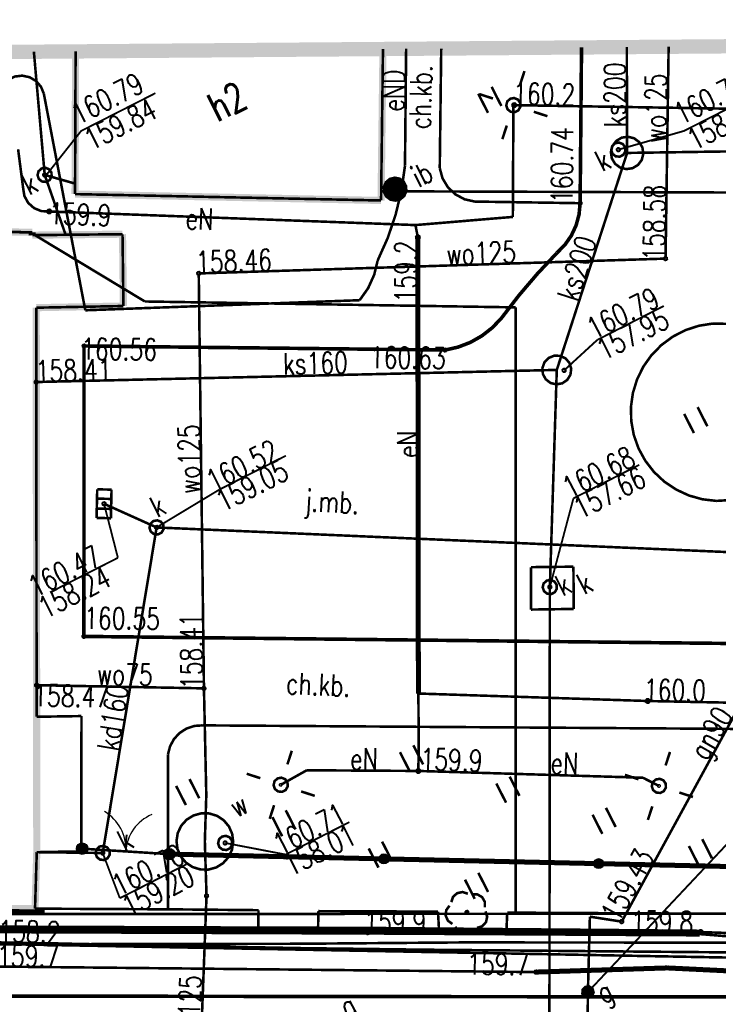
# Model space of a CAD drawing. Extents: x 0 to 7432618, y -40 to 5712028.
# Tile 129 of 165: x 7431488 to 7431513, y 5711664 to 5711698. Entities that reach past the tile are written whole.
import ezdxf
from ezdxf.enums import TextEntityAlignment as Align

# ---------------------------------------------------------------- set-up
doc = ezdxf.new("R2010")
doc.units = 0
doc.header["$MEASUREMENT"] = 0
for name, pattern in [('0', [1.5, 1, -0.5]), ('2218', [1, 0.5, -0.5]), ('3901', [0])]:
    doc.linetypes.add(name, pattern=pattern)
for name, color, linetype in [('Dzialki', 7, 'Continuous'), ('EGBB_E_T_0', 7, 'Continuous'), ('EGBB_L_0', 7, 'Continuous'), ('OTD_E_T_7', 7, 'Continuous'), ('OTD_T_4', 7, 'Continuous'), ('OTK_E_T_0', 7, 'Continuous'), ('OTK_E_T_1', 7, 'Continuous'), ('OTK_L_0', 7, 'Continuous'), ('OTK_L_1', 7, 'Continuous'), ('OTK_L_2', 7, 'Continuous'), ('OTO_L_0', 7, 'Continuous'), ('OTO_L_1', 7, 'Continuous'), ('OTR_T_0', 7, 'Continuous'), ('OTZ_L_3', 7, 'Continuous'), ('OTZ_T_0', 7, 'Continuous'), ('SUE_T_3', 7, 'Continuous'), ('SUEP_E_T_0', 7, 'Continuous'), ('SUEP_L_0', 7, 'Continuous'), ('SUER_T_0', 7, 'Continuous'), ('SUG_E_T_4', 7, 'Continuous'), ('SUG_T_2', 7, 'Continuous'), ('SUGP_E_T_0', 7, 'Continuous'), ('SUGP_L_0', 7, 'Continuous'), ('SUGR_T_0', 7, 'Continuous'), ('SUK_E_T_4', 7, 'Continuous'), ('SUK_E_T_5', 7, 'Continuous'), ('SUK_L_6', 7, 'Continuous'), ('SUK_T_1', 7, 'Continuous'), ('SUK_T_3', 7, 'Continuous'), ('SUKP_E_T_0', 7, 'Continuous'), ('SUKP_L_0', 7, 'Continuous'), ('SUKR_T_0', 7, 'Continuous'), ('SUL_L_1', 7, 'Continuous'), ('SUP_E_T_1', 7, 'Continuous'), ('SUP_L_1', 7, 'Continuous'), ('SUP_T_4', 7, 'Continuous'), ('SUTP_L_0', 7, 'Continuous'), ('SUTR_T_0', 7, 'Continuous'), ('SUWP_E_T_0', 7, 'Continuous'), ('SUWP_L_0', 7, 'Continuous'), ('SUWR_T_0', 7, 'Continuous'), ('Uzytki', 7, 'Continuous'), ('zakres', 7, 'Continuous')]:
    doc.layers.add(name, color=color, linetype=linetype)
doc.styles.add('STYL_ARIAL', font='simplex', dxfattribs={"width": 0.75, "oblique": 0.1})

# ---------------------------------------------------------------- blocks, each defined once
blk = doc.blocks.new('OTOB')
at = {"color": 0}
for centre, start, end in [((-1.5, 0), 0, 63.2606), ((1.5, 0), 116.7394, 180)]:
    blk.add_arc(centre, 1.5, start, end, dxfattribs=at)
blk = doc.blocks.new('KOGR')
at = {"color": 0}
for radius in [0.2, 0.18, 0.16, 0.14, 0.12, 0.1, 0.08, 0.06, 0.04, 0.02]:
    blk.add_circle((0, 0), radius, dxfattribs=at)

msp = doc.modelspace()

# ---------------------------------------------------------------- linework, layer by layer
at = {"layer": 'Dzialki', "color": 18, "true_color": 0x000000, "const_width": 0.09}
for points in [[(7431488.807, 5711690.851), (7431487.407, 5711690.867)], [(7431492.81, 5711688.435), (7431488.807, 5711690.851)], [(7431505.754, 5711688.229), (7431492.81, 5711688.435)], [(7431505.754, 5711667.04), (7431505.754, 5711688.229)], [(7431437.615, 5711667.023), (7431505.754, 5711667.04)], [(7431505.754, 5711667.04), (7431516.953, 5711667.044)]]:
    msp.add_lwpolyline(points, dxfattribs=at)
at = {"layer": 'EGBB_L_0', "color": 18, "true_color": 0x000000, "const_width": 0.25}
for points in [[(7431490.39, 5711697.172), (7431490.371, 5711692.187)], [(7431501.057, 5711691.964), (7431501.124, 5711697.257)], [(7431490.371, 5711692.187), (7431501.057, 5711691.964)], [(7431488.874, 5711690.851), (7431487.537, 5711690.877)], [(7431488.879, 5711690.753), (7431488.874, 5711690.851)], [(7431492.028, 5711690.786), (7431488.879, 5711690.753)], [(7431492.06, 5711688.277), (7431492.028, 5711690.786)], [(7431489.015, 5711688.218), (7431492.06, 5711688.277)], [(7431489.034, 5711669.194), (7431489.015, 5711688.218)], [(7431488.973, 5711667.221), (7431489.034, 5711669.194)], [(7431478.499, 5711667.226), (7431488.973, 5711667.221)]]:
    msp.add_lwpolyline(points, dxfattribs=at)
at = {"layer": 'OTD_T_4', "color": 18, "true_color": 0x000000, "const_width": 0.09}
for points in [[(7431501.364, 5711692.717), (7431501.537, 5711692.76), (7431501.711, 5711692.725), (7431501.853, 5711692.617), (7431501.933, 5711692.458), (7431501.937, 5711692.28), (7431501.864, 5711692.118), (7431501.727, 5711692.004), (7431501.554, 5711691.961), (7431501.38, 5711691.996), (7431501.238, 5711692.104), (7431501.158, 5711692.263), (7431501.154, 5711692.441), (7431501.227, 5711692.603), (7431501.364, 5711692.717)], [(7431501.375, 5711692.695), (7431501.55, 5711692.735), (7431501.724, 5711692.69), (7431501.857, 5711692.57), (7431501.918, 5711692.401), (7431501.895, 5711692.223), (7431501.791, 5711692.077), (7431501.631, 5711691.995), (7431501.451, 5711691.997), (7431501.294, 5711692.083), (7431501.193, 5711692.232), (7431501.174, 5711692.41), (7431501.24, 5711692.577), (7431501.375, 5711692.695)], [(7431501.387, 5711692.672), (7431501.55, 5711692.71), (7431501.712, 5711692.668), (7431501.836, 5711692.556), (7431501.894, 5711692.398), (7431501.871, 5711692.232), (7431501.774, 5711692.096), (7431501.625, 5711692.02), (7431501.458, 5711692.022), (7431501.31, 5711692.101), (7431501.217, 5711692.24), (7431501.199, 5711692.407), (7431501.26, 5711692.563), (7431501.387, 5711692.672)], [(7431501.398, 5711692.65), (7431501.563, 5711692.685), (7431501.723, 5711692.633), (7431501.835, 5711692.508), (7431501.87, 5711692.343), (7431501.818, 5711692.183), (7431501.693, 5711692.071), (7431501.529, 5711692.036), (7431501.369, 5711692.088), (7431501.256, 5711692.213), (7431501.221, 5711692.377), (7431501.273, 5711692.538), (7431501.398, 5711692.65)], [(7431501.409, 5711692.628), (7431501.561, 5711692.66), (7431501.709, 5711692.612), (7431501.813, 5711692.497), (7431501.845, 5711692.345), (7431501.797, 5711692.197), (7431501.682, 5711692.093), (7431501.53, 5711692.061), (7431501.382, 5711692.109), (7431501.278, 5711692.224), (7431501.246, 5711692.376), (7431501.294, 5711692.524), (7431501.409, 5711692.628)], [(7431501.421, 5711692.605), (7431501.573, 5711692.634), (7431501.717, 5711692.576), (7431501.806, 5711692.449), (7431501.812, 5711692.294), (7431501.734, 5711692.161), (7431501.596, 5711692.09), (7431501.442, 5711692.106), (7431501.321, 5711692.202), (7431501.271, 5711692.349), (7431501.308, 5711692.499), (7431501.421, 5711692.605)], [(7431501.432, 5711692.583), (7431501.571, 5711692.609), (7431501.701, 5711692.556), (7431501.782, 5711692.441), (7431501.788, 5711692.3), (7431501.717, 5711692.179), (7431501.592, 5711692.115), (7431501.452, 5711692.129), (7431501.341, 5711692.216), (7431501.296, 5711692.35), (7431501.33, 5711692.486), (7431501.432, 5711692.583)], [(7431501.443, 5711692.561), (7431501.581, 5711692.583), (7431501.705, 5711692.52), (7431501.768, 5711692.396), (7431501.746, 5711692.258), (7431501.648, 5711692.16), (7431501.51, 5711692.138), (7431501.386, 5711692.201), (7431501.323, 5711692.325), (7431501.345, 5711692.463), (7431501.443, 5711692.561)], [(7431501.455, 5711692.539), (7431501.591, 5711692.555), (7431501.705, 5711692.481), (7431501.745, 5711692.35), (7431501.692, 5711692.224), (7431501.57, 5711692.162), (7431501.437, 5711692.193), (7431501.354, 5711692.302), (7431501.361, 5711692.439), (7431501.455, 5711692.539)], [(7431501.466, 5711692.516), (7431501.585, 5711692.531), (7431501.685, 5711692.466), (7431501.72, 5711692.351), (7431501.674, 5711692.241), (7431501.567, 5711692.187), (7431501.45, 5711692.214), (7431501.378, 5711692.309), (7431501.384, 5711692.429), (7431501.466, 5711692.516)], [(7431501.477, 5711692.494), (7431501.592, 5711692.503), (7431501.679, 5711692.429), (7431501.688, 5711692.314), (7431501.614, 5711692.227), (7431501.499, 5711692.218), (7431501.412, 5711692.292), (7431501.403, 5711692.407), (7431501.477, 5711692.494)], [(7431501.489, 5711692.472), (7431501.584, 5711692.479), (7431501.657, 5711692.417), (7431501.664, 5711692.322), (7431501.602, 5711692.249), (7431501.507, 5711692.242), (7431501.434, 5711692.304), (7431501.427, 5711692.399), (7431501.489, 5711692.472)], [(7431501.5, 5711692.45), (7431501.576, 5711692.456), (7431501.635, 5711692.406), (7431501.641, 5711692.33), (7431501.591, 5711692.271), (7431501.515, 5711692.265), (7431501.456, 5711692.315), (7431501.45, 5711692.391), (7431501.5, 5711692.45)], [(7431501.512, 5711692.427), (7431501.569, 5711692.432), (7431501.612, 5711692.395), (7431501.617, 5711692.337), (7431501.58, 5711692.294), (7431501.522, 5711692.289), (7431501.479, 5711692.326), (7431501.474, 5711692.384), (7431501.512, 5711692.427)], [(7431501.523, 5711692.405), (7431501.561, 5711692.408), (7431501.59, 5711692.383), (7431501.593, 5711692.345), (7431501.568, 5711692.316), (7431501.53, 5711692.313), (7431501.501, 5711692.338), (7431501.498, 5711692.376), (7431501.523, 5711692.405)], [(7431501.534, 5711692.383), (7431501.553, 5711692.384), (7431501.568, 5711692.372), (7431501.569, 5711692.353), (7431501.557, 5711692.338), (7431501.538, 5711692.337), (7431501.523, 5711692.349), (7431501.522, 5711692.368), (7431501.534, 5711692.383)], [(7431501.543, 5711692.365), (7431501.547, 5711692.365), (7431501.55, 5711692.363), (7431501.55, 5711692.359), (7431501.548, 5711692.356), (7431501.544, 5711692.356), (7431501.541, 5711692.358), (7431501.541, 5711692.362), (7431501.543, 5711692.365)]]:
    msp.add_lwpolyline(points, dxfattribs=at)
at = {"layer": 'OTK_L_0', "color": 18, "linetype": '0', "true_color": 0x000000, "const_width": 0.09}
for points in [[(7431508.057, 5711697.311), (7431508.008, 5711691.869)], [(7431508.008, 5711691.869), (7431507.971, 5711691.476), (7431507.868, 5711691.095), (7431507.701, 5711690.737), (7431507.476, 5711690.413), (7431507.198, 5711690.132)], [(7431505.261, 5711687.854), (7431505.869, 5711688.645), (7431506.516, 5711689.404), (7431507.198, 5711690.132)], [(7431505.261, 5711687.854), (7431504.942, 5711687.519), (7431504.578, 5711687.234), (7431504.176, 5711687.006), (7431503.744, 5711686.84), (7431503.293, 5711686.739)], [(7431490.684, 5711686.88), (7431490.681, 5711676.733)], [(7431503.293, 5711686.739), (7431490.684, 5711686.88)], [(7431490.681, 5711676.733), (7431515.781, 5711676.458)], [(7431518.393, 5711664.13), (7431480.177, 5711664.175)]]:
    msp.add_lwpolyline(points, dxfattribs=at)
at = {"layer": 'OTK_L_1', "color": 18, "true_color": 0x000000, "const_width": 0.125}
for points in [[(7431508.057, 5711697.311), (7431508.008, 5711691.869)], [(7431508.008, 5711691.869), (7431507.971, 5711691.476), (7431507.868, 5711691.095), (7431507.701, 5711690.737), (7431507.476, 5711690.413), (7431507.198, 5711690.132)], [(7431505.261, 5711687.854), (7431505.869, 5711688.645), (7431506.516, 5711689.404), (7431507.198, 5711690.132)], [(7431505.261, 5711687.854), (7431504.942, 5711687.519), (7431504.578, 5711687.234), (7431504.176, 5711687.006), (7431503.744, 5711686.84), (7431503.293, 5711686.739)], [(7431490.684, 5711686.88), (7431490.681, 5711676.733)], [(7431503.293, 5711686.739), (7431490.684, 5711686.88)], [(7431490.681, 5711676.733), (7431515.781, 5711676.458)], [(7431518.393, 5711664.13), (7431480.177, 5711664.175)]]:
    msp.add_lwpolyline(points, dxfattribs=at)
at = {"layer": 'OTK_L_2', "color": 18, "linetype": '0', "true_color": 0x000000, "const_width": 0.09}
for points in [[(7431490.371, 5711692.187), (7431490.39, 5711697.172)], [(7431501.124, 5711697.257), (7431501.057, 5711691.964)], [(7431503.106, 5711693.097), (7431503.158, 5711697.272)], [(7431504.331, 5711691.926), (7431503.974, 5711692.005), (7431503.652, 5711692.178), (7431503.388, 5711692.43), (7431503.201, 5711692.744), (7431503.106, 5711693.097)], [(7431501.057, 5711691.964), (7431490.371, 5711692.187)], [(7431508.008, 5711691.869), (7431504.331, 5711691.926)], [(7431508.008, 5711691.869), (7431507.971, 5711691.476), (7431507.868, 5711691.095), (7431507.701, 5711690.737), (7431507.476, 5711690.413), (7431507.198, 5711690.132)], [(7431487.537, 5711690.877), (7431488.874, 5711690.851)], [(7431488.874, 5711690.851), (7431488.879, 5711690.753)], [(7431488.879, 5711690.753), (7431492.028, 5711690.786)], [(7431492.028, 5711690.786), (7431492.06, 5711688.277)], [(7431505.261, 5711687.854), (7431505.869, 5711688.645), (7431506.516, 5711689.404), (7431507.198, 5711690.132)], [(7431492.06, 5711688.277), (7431489.015, 5711688.218)], [(7431489.015, 5711688.218), (7431489.029, 5711673.925)], [(7431505.261, 5711687.854), (7431504.942, 5711687.519), (7431504.578, 5711687.234), (7431504.176, 5711687.006), (7431503.744, 5711686.84), (7431503.293, 5711686.739)], [(7431490.681, 5711676.733), (7431490.684, 5711686.88)], [(7431490.684, 5711686.88), (7431503.293, 5711686.739)], [(7431515.781, 5711676.458), (7431490.681, 5711676.733)], [(7431489.029, 5711673.925), (7431490.595, 5711673.95)], [(7431490.595, 5711673.95), (7431490.59, 5711669.223)], [(7431493.619, 5711672.618), (7431493.689, 5711672.897), (7431493.827, 5711673.149), (7431494.022, 5711673.359), (7431494.264, 5711673.515), (7431494.537, 5711673.605), (7431494.823, 5711673.625)], [(7431494.823, 5711673.625), (7431518.675, 5711673.466)], [(7431493.62, 5711667.198), (7431493.619, 5711672.618)], [(7431489.034, 5711669.194), (7431488.973, 5711667.221)], [(7431490.59, 5711669.223), (7431489.034, 5711669.194)], [(7431518.955, 5711665.405), (7431437.536, 5711666.915)], [(7431488.973, 5711667.221), (7431493.62, 5711667.198)], [(7431462.654, 5711664.203), (7431518.393, 5711664.13)]]:
    msp.add_lwpolyline(points, dxfattribs=at)
at = {"layer": 'OTO_L_0', "color": 18, "linetype": '3901', "true_color": 0x000000, "const_width": 0.175}
for points in [[(7431493.659, 5711669.126), (7431518.927, 5711668.566)], [(7431485.921, 5711667.163), (7431489.312, 5711667.099)]]:
    msp.add_lwpolyline(points, dxfattribs=at)
at = {"layer": 'OTO_L_0', "color": 18, "true_color": 0x000000}
for centre, radius in [((7431501.157, 5711668.96), 0.175), ((7431501.157, 5711668.96), 0.158), ((7431501.157, 5711668.96), 0.14), ((7431501.157, 5711668.96), 0.122), ((7431501.157, 5711668.96), 0.105), ((7431501.157, 5711668.96), 0.0875), ((7431501.157, 5711668.96), 0.07), ((7431501.157, 5711668.96), 0.0525), ((7431501.157, 5711668.96), 0.035), ((7431508.655, 5711668.794), 0.175), ((7431508.655, 5711668.794), 0.158), ((7431508.655, 5711668.794), 0.14), ((7431508.655, 5711668.794), 0.122), ((7431508.655, 5711668.794), 0.105), ((7431508.655, 5711668.794), 0.0875), ((7431508.655, 5711668.794), 0.07), ((7431508.655, 5711668.794), 0.0525), ((7431508.655, 5711668.794), 0.035)]:
    msp.add_circle(centre, radius, dxfattribs=at)
at = {"layer": 'OTO_L_1', "color": 18, "true_color": 0x000000, "const_width": 0.09}
for points in [[(7431490.621, 5711669.317), (7431493.659, 5711669.126)], [(7431493.659, 5711669.126), (7431490.621, 5711669.317)]]:
    msp.add_lwpolyline(points, dxfattribs=at)
at = {"layer": 'OTR_T_0', "color": 18, "true_color": 0x000000, "const_width": 0.09}
for points in [[(7431507.987, 5711691.909), (7431508.022, 5711691.912), (7431508.048, 5711691.889), (7431508.05, 5711691.855), (7431508.028, 5711691.829), (7431507.994, 5711691.826), (7431507.968, 5711691.848), (7431507.965, 5711691.883), (7431507.987, 5711691.909)], [(7431490.664, 5711686.921), (7431490.698, 5711686.923), (7431490.724, 5711686.901), (7431490.727, 5711686.867), (7431490.705, 5711686.84), (7431490.67, 5711686.838), (7431490.644, 5711686.86), (7431490.641, 5711686.894), (7431490.664, 5711686.921)], [(7431503.272, 5711686.779), (7431503.307, 5711686.782), (7431503.333, 5711686.76), (7431503.335, 5711686.725), (7431503.313, 5711686.699), (7431503.279, 5711686.696), (7431503.253, 5711686.719), (7431503.25, 5711686.753), (7431503.272, 5711686.779)], [(7431490.66, 5711676.773), (7431490.695, 5711676.776), (7431490.721, 5711676.753), (7431490.724, 5711676.719), (7431490.701, 5711676.693), (7431490.667, 5711676.69), (7431490.641, 5711676.712), (7431490.638, 5711676.747), (7431490.66, 5711676.773)]]:
    msp.add_lwpolyline(points, dxfattribs=at)
at = {"layer": 'OTZ_L_3', "color": 18, "linetype": '0', "true_color": 0x000000, "const_width": 0.09}
for points in [[(7431503.158, 5711697.272), (7431503.106, 5711693.097)], [(7431508.008, 5711691.869), (7431508.057, 5711697.311)], [(7431505.258, 5711695.266), (7431504.918, 5711695.934)], [(7431504.791, 5711695.028), (7431504.45, 5711695.696)], [(7431504.331, 5711691.926), (7431503.974, 5711692.005), (7431503.652, 5711692.178), (7431503.388, 5711692.43), (7431503.201, 5711692.744), (7431503.106, 5711693.097)], [(7431504.331, 5711691.926), (7431508.008, 5711691.869)], [(7431512.769, 5711681.467), (7431512.278, 5711681.524), (7431511.803, 5711681.658), (7431511.355, 5711681.867), (7431510.945, 5711682.143), (7431510.585, 5711682.481), (7431510.283, 5711682.872), (7431510.046, 5711683.306), (7431509.882, 5711683.772), (7431509.794, 5711684.258), (7431509.783, 5711684.752), (7431509.852, 5711685.242), (7431509.997, 5711685.714), (7431510.215, 5711686.158), (7431510.501, 5711686.561), (7431510.847, 5711686.913), (7431511.245, 5711687.207), (7431511.684, 5711687.433), (7431512.154, 5711687.587), (7431512.642, 5711687.664)], [(7431512.642, 5711687.664), (7431513.139, 5711687.653), (7431513.629, 5711687.562), (7431514.098, 5711687.393), (7431514.533, 5711687.152), (7431514.925, 5711686.844), (7431515.262, 5711686.478), (7431515.536, 5711686.062), (7431515.74, 5711685.608), (7431515.869, 5711685.127), (7431515.919, 5711684.632), (7431515.89, 5711684.135), (7431515.781, 5711683.649), (7431515.595, 5711683.186), (7431515.338, 5711682.76), (7431515.017, 5711682.38), (7431514.638, 5711682.056), (7431514.213, 5711681.797), (7431513.751, 5711681.61), (7431513.266, 5711681.499), (7431512.769, 5711681.467)], [(7431511.983, 5711683.837), (7431511.643, 5711684.505)], [(7431512.451, 5711684.075), (7431512.11, 5711684.744)], [(7431493.619, 5711672.618), (7431493.689, 5711672.897), (7431493.827, 5711673.149), (7431494.022, 5711673.359), (7431494.264, 5711673.515), (7431494.537, 5711673.605), (7431494.823, 5711673.625)], [(7431518.675, 5711673.466), (7431494.823, 5711673.625)], [(7431502.526, 5711672.258), (7431502.185, 5711672.926)], [(7431493.619, 5711672.618), (7431493.62, 5711667.198)], [(7431502.058, 5711672.019), (7431501.718, 5711672.688)], [(7431494.708, 5711671.08), (7431494.368, 5711671.749)], [(7431505.888, 5711671.165), (7431505.548, 5711671.833)], [(7431494.241, 5711670.842), (7431493.9, 5711671.51)], [(7431505.421, 5711670.927), (7431505.08, 5711671.595)], [(7431509.251, 5711670.073), (7431508.91, 5711670.741)], [(7431497.603, 5711669.749), (7431497.263, 5711670.418)], [(7431498.071, 5711669.988), (7431497.73, 5711670.656)], [(7431508.783, 5711669.834), (7431508.443, 5711670.503)], [(7431500.966, 5711668.657), (7431500.625, 5711669.325)], [(7431501.433, 5711668.895), (7431501.093, 5711669.563)], [(7431512.146, 5711668.742), (7431511.805, 5711669.41)], [(7431512.613, 5711668.98), (7431512.273, 5711669.648)], [(7431504.796, 5711667.803), (7431504.455, 5711668.471)], [(7431504.328, 5711667.564), (7431503.988, 5711668.233)], [(7431493.62, 5711667.198), (7431496.778, 5711667.168)], [(7431496.778, 5711667.168), (7431496.769, 5711666.547)], [(7431498.857, 5711666.544), (7431498.871, 5711667.135)], [(7431498.871, 5711667.135), (7431503.044, 5711667.117)], [(7431503.044, 5711667.117), (7431503.08, 5711666.496)], [(7431505.437, 5711666.474), (7431505.463, 5711667.082)], [(7431505.463, 5711667.082), (7431518.934, 5711667.01)], [(7431496.769, 5711666.547), (7431498.857, 5711666.544)], [(7431503.08, 5711666.496), (7431505.437, 5711666.474)]]:
    msp.add_lwpolyline(points, dxfattribs=at)
at = {"layer": 'OTZ_T_0', "color": 96, "true_color": 0x008000, "const_width": 0.09}
for points in [[(7431503.51, 5711667.448), (7431503.57, 5711667.633), (7431503.714, 5711667.762), (7431503.903, 5711667.802), (7431504.088, 5711667.743)], [(7431504.223, 5711667.721), (7431504.417, 5711667.721), (7431504.585, 5711667.624), (7431504.682, 5711667.456), (7431504.682, 5711667.263)], [(7431503.549, 5711666.685), (7431503.392, 5711666.799), (7431503.314, 5711666.976), (7431503.334, 5711667.169), (7431503.447, 5711667.326)], [(7431504.034, 5711667.134), (7431504.068, 5711667.137), (7431504.095, 5711667.114), (7431504.097, 5711667.08), (7431504.075, 5711667.054), (7431504.041, 5711667.051), (7431504.014, 5711667.073), (7431504.012, 5711667.108), (7431504.034, 5711667.134)], [(7431504.704, 5711667.127), (7431504.763, 5711666.943), (7431504.723, 5711666.753), (7431504.593, 5711666.609), (7431504.409, 5711666.549)], [(7431504.287, 5711666.487), (7431504.13, 5711666.373), (7431503.937, 5711666.353), (7431503.76, 5711666.432), (7431503.646, 5711666.588)]]:
    msp.add_lwpolyline(points, dxfattribs=at)
at = {"layer": 'SUE_T_3', "color": 18, "true_color": 0x000000, "const_width": 0.09}
for points in [[(7431505.91, 5711696.008), (7431506.065, 5711696.484)], [(7431504.965, 5711695.526), (7431504.49, 5711695.681)], [(7431505.565, 5711695.518), (7431505.703, 5711695.544), (7431505.834, 5711695.491), (7431505.915, 5711695.375), (7431505.921, 5711695.235), (7431505.85, 5711695.113), (7431505.725, 5711695.049), (7431505.584, 5711695.063), (7431505.474, 5711695.151), (7431505.429, 5711695.284), (7431505.463, 5711695.421), (7431505.565, 5711695.518)], [(7431505.667, 5711695.317), (7431505.686, 5711695.319), (7431505.701, 5711695.306), (7431505.702, 5711695.287), (7431505.69, 5711695.273), (7431505.671, 5711695.271), (7431505.656, 5711695.283), (7431505.655, 5711695.303), (7431505.667, 5711695.317)], [(7431506.392, 5711695.063), (7431506.867, 5711694.909)], [(7431505.447, 5711694.581), (7431505.292, 5711694.106)], [(7431497.786, 5711672.261), (7431497.94, 5711672.737)], [(7431510.992, 5711672.223), (7431511.147, 5711672.698)], [(7431496.84, 5711671.78), (7431496.365, 5711671.934)], [(7431497.44, 5711671.771), (7431497.579, 5711671.797), (7431497.709, 5711671.744), (7431497.79, 5711671.629), (7431497.796, 5711671.488), (7431497.725, 5711671.366), (7431497.6, 5711671.302), (7431497.46, 5711671.316), (7431497.349, 5711671.404), (7431497.304, 5711671.537), (7431497.338, 5711671.674), (7431497.44, 5711671.771)], [(7431510.047, 5711671.741), (7431509.572, 5711671.896)], [(7431510.647, 5711671.732), (7431510.786, 5711671.758), (7431510.916, 5711671.705), (7431510.997, 5711671.59), (7431511.003, 5711671.45), (7431510.932, 5711671.328), (7431510.807, 5711671.264), (7431510.667, 5711671.278), (7431510.556, 5711671.366), (7431510.511, 5711671.499), (7431510.545, 5711671.636), (7431510.647, 5711671.732)], [(7431497.542, 5711671.57), (7431497.561, 5711671.572), (7431497.576, 5711671.559), (7431497.578, 5711671.54), (7431497.565, 5711671.526), (7431497.546, 5711671.524), (7431497.531, 5711671.537), (7431497.53, 5711671.556), (7431497.542, 5711671.57)], [(7431510.749, 5711671.532), (7431510.768, 5711671.533), (7431510.783, 5711671.521), (7431510.784, 5711671.502), (7431510.772, 5711671.487), (7431510.753, 5711671.486), (7431510.738, 5711671.498), (7431510.737, 5711671.517), (7431510.749, 5711671.532)], [(7431498.267, 5711671.316), (7431498.743, 5711671.162)], [(7431511.474, 5711671.278), (7431511.949, 5711671.123)], [(7431497.322, 5711670.835), (7431497.167, 5711670.359)], [(7431510.529, 5711670.796), (7431510.374, 5711670.321)]]:
    msp.add_lwpolyline(points, dxfattribs=at)
at = {"layer": 'SUEP_L_0', "color": 1, "true_color": 0xff0000, "const_width": 0.09}
for points in [[(7431501.933, 5711697.263), (7431501.892, 5711693.175)], [(7431488.034, 5711696.186), (7431488.271, 5711696.296), (7431488.53, 5711696.325), (7431488.785, 5711696.27), (7431489.01, 5711696.137), (7431489.18, 5711695.94), (7431489.28, 5711695.699)], [(7431490.729, 5711688.127), (7431489.28, 5711695.699)], [(7431505.659, 5711691.39), (7431505.678, 5711695.295)], [(7431505.678, 5711695.295), (7431518.82, 5711695.077)], [(7431488.558, 5711692.396), (7431488.382, 5711693.755)], [(7431501.892, 5711693.175), (7431501.769, 5711692.319), (7431501.568, 5711691.477), (7431501.291, 5711690.658), (7431500.938, 5711689.867)], [(7431489.468, 5711691.58), (7431489.192, 5711691.593), (7431488.938, 5711691.698), (7431488.732, 5711691.882), (7431488.601, 5711692.124), (7431488.558, 5711692.396)], [(7431502.258, 5711691.105), (7431489.468, 5711691.58)], [(7431502.258, 5711691.105), (7431505.659, 5711691.39)], [(7431502.258, 5711691.105), (7431502.341, 5711690.676)], [(7431502.341, 5711690.676), (7431502.36, 5711674.737)], [(7431500.938, 5711689.867), (7431500.817, 5711689.368), (7431500.605, 5711688.9), (7431500.309, 5711688.48)], [(7431500.309, 5711688.48), (7431490.729, 5711688.127)], [(7431502.36, 5711674.737), (7431502.373, 5711672.904)], [(7431502.36, 5711674.737), (7431510.371, 5711674.476)], [(7431510.371, 5711674.476), (7431526.317, 5711674.15)], [(7431502.373, 5711672.904), (7431502.358, 5711672.032)], [(7431497.554, 5711671.548), (7431498.462, 5711672.056)], [(7431498.462, 5711672.056), (7431502.358, 5711672.032)], [(7431510.199, 5711671.796), (7431502.358, 5711672.032)], [(7431510.761, 5711671.51), (7431510.199, 5711671.796)], [(7431500.584, 5711666.504), (7431485.226, 5711666.557)], [(7431500.594, 5711666.397), (7431485.177, 5711666.454)], [(7431512.217, 5711666.404), (7431500.584, 5711666.504)], [(7431512.186, 5711666.333), (7431500.594, 5711666.397)], [(7431516.236, 5711666.006), (7431512.186, 5711666.333)], [(7431515.774, 5711666.275), (7431512.217, 5711666.404)], [(7431498.173, 5711665.994), (7431461.201, 5711665.932)], [(7431503.995, 5711666.042), (7431498.173, 5711665.994)], [(7431515.999, 5711666.031), (7431503.995, 5711666.042)]]:
    msp.add_lwpolyline(points, dxfattribs=at)
at = {"layer": 'SUER_T_0', "color": 1, "true_color": 0xff0000, "const_width": 0.09}
for points in [[(7431505.677, 5711695.35), (7431505.725, 5711695.354), (7431505.761, 5711695.323), (7431505.765, 5711695.275), (7431505.734, 5711695.239), (7431505.686, 5711695.235), (7431505.65, 5711695.266), (7431505.646, 5711695.314), (7431505.677, 5711695.35)], [(7431489.439, 5711691.636), (7431489.487, 5711691.64), (7431489.524, 5711691.609), (7431489.527, 5711691.561), (7431489.496, 5711691.525), (7431489.449, 5711691.521), (7431489.412, 5711691.552), (7431489.408, 5711691.6), (7431489.439, 5711691.636)], [(7431502.313, 5711690.732), (7431502.361, 5711690.736), (7431502.397, 5711690.705), (7431502.401, 5711690.657), (7431502.37, 5711690.621), (7431502.322, 5711690.617), (7431502.286, 5711690.648), (7431502.282, 5711690.696), (7431502.313, 5711690.732)], [(7431510.343, 5711674.532), (7431510.391, 5711674.536), (7431510.427, 5711674.505), (7431510.431, 5711674.457), (7431510.4, 5711674.421), (7431510.352, 5711674.417), (7431510.316, 5711674.448), (7431510.312, 5711674.496), (7431510.343, 5711674.532)], [(7431502.329, 5711672.087), (7431502.377, 5711672.091), (7431502.413, 5711672.06), (7431502.417, 5711672.012), (7431502.386, 5711671.976), (7431502.338, 5711671.972), (7431502.302, 5711672.003), (7431502.298, 5711672.051), (7431502.329, 5711672.087)], [(7431500.565, 5711666.452), (7431500.613, 5711666.456), (7431500.649, 5711666.425), (7431500.653, 5711666.377), (7431500.622, 5711666.341), (7431500.574, 5711666.337), (7431500.538, 5711666.368), (7431500.534, 5711666.416), (7431500.565, 5711666.452)], [(7431512.189, 5711666.46), (7431512.236, 5711666.464), (7431512.273, 5711666.433), (7431512.277, 5711666.385), (7431512.245, 5711666.349), (7431512.198, 5711666.345), (7431512.161, 5711666.376), (7431512.158, 5711666.424), (7431512.189, 5711666.46)]]:
    msp.add_lwpolyline(points, dxfattribs=at)
at = {"layer": 'SUG_T_2', "color": 56, "true_color": 0x808000, "const_width": 0.09}
for points in [[(7431508.189, 5711664.487), (7431508.325, 5711664.503), (7431508.439, 5711664.429), (7431508.479, 5711664.298), (7431508.426, 5711664.172), (7431508.304, 5711664.11), (7431508.171, 5711664.141), (7431508.088, 5711664.25), (7431508.095, 5711664.386), (7431508.189, 5711664.487)], [(7431508.2, 5711664.464), (7431508.319, 5711664.479), (7431508.419, 5711664.414), (7431508.454, 5711664.299), (7431508.408, 5711664.189), (7431508.301, 5711664.135), (7431508.184, 5711664.162), (7431508.112, 5711664.257), (7431508.118, 5711664.377), (7431508.2, 5711664.464)], [(7431508.211, 5711664.442), (7431508.326, 5711664.451), (7431508.413, 5711664.376), (7431508.422, 5711664.262), (7431508.348, 5711664.175), (7431508.233, 5711664.166), (7431508.146, 5711664.24), (7431508.137, 5711664.355), (7431508.211, 5711664.442)], [(7431508.223, 5711664.42), (7431508.318, 5711664.427), (7431508.391, 5711664.365), (7431508.398, 5711664.27), (7431508.336, 5711664.197), (7431508.241, 5711664.189), (7431508.168, 5711664.252), (7431508.161, 5711664.347), (7431508.223, 5711664.42)], [(7431508.234, 5711664.397), (7431508.31, 5711664.403), (7431508.369, 5711664.354), (7431508.375, 5711664.277), (7431508.325, 5711664.219), (7431508.249, 5711664.213), (7431508.19, 5711664.263), (7431508.184, 5711664.339), (7431508.234, 5711664.397)], [(7431508.245, 5711664.375), (7431508.303, 5711664.38), (7431508.346, 5711664.342), (7431508.351, 5711664.285), (7431508.314, 5711664.241), (7431508.256, 5711664.237), (7431508.213, 5711664.274), (7431508.208, 5711664.331), (7431508.245, 5711664.375)], [(7431508.257, 5711664.353), (7431508.295, 5711664.356), (7431508.324, 5711664.331), (7431508.327, 5711664.293), (7431508.302, 5711664.264), (7431508.264, 5711664.261), (7431508.235, 5711664.286), (7431508.232, 5711664.324), (7431508.257, 5711664.353)], [(7431508.268, 5711664.331), (7431508.287, 5711664.332), (7431508.302, 5711664.32), (7431508.303, 5711664.301), (7431508.291, 5711664.286), (7431508.272, 5711664.285), (7431508.257, 5711664.297), (7431508.256, 5711664.316), (7431508.268, 5711664.331)], [(7431508.276, 5711664.315), (7431508.282, 5711664.315), (7431508.286, 5711664.312), (7431508.286, 5711664.306), (7431508.283, 5711664.302), (7431508.277, 5711664.301), (7431508.273, 5711664.305), (7431508.273, 5711664.311), (7431508.276, 5711664.315)]]:
    msp.add_lwpolyline(points, dxfattribs=at)
at = {"layer": 'SUGP_L_0', "color": 56, "true_color": 0x808000, "const_width": 0.09}
for points in [[(7431515.566, 5711677.962), (7431509.46, 5711666.768)], [(7431508.349, 5711666.941), (7431508.28, 5711664.308)], [(7431509.46, 5711666.768), (7431508.349, 5711666.941)], [(7431508.28, 5711664.308), (7431508.271, 5711663.335)]]:
    msp.add_lwpolyline(points, dxfattribs=at)
at = {"layer": 'SUGR_T_0', "color": 56, "true_color": 0x808000, "const_width": 0.065}
for points in [[(7431508.28, 5711664.308), (7431513.552, 5711669.919)], [(7431509.431, 5711666.823), (7431509.479, 5711666.827), (7431509.515, 5711666.796), (7431509.519, 5711666.748), (7431509.488, 5711666.712), (7431509.44, 5711666.708), (7431509.404, 5711666.739), (7431509.4, 5711666.787), (7431509.431, 5711666.823)], [(7431508.251, 5711664.364), (7431508.299, 5711664.368), (7431508.335, 5711664.337), (7431508.339, 5711664.289), (7431508.308, 5711664.253), (7431508.26, 5711664.249), (7431508.224, 5711664.28), (7431508.22, 5711664.328), (7431508.251, 5711664.364)]]:
    msp.add_lwpolyline(points, dxfattribs=at)
at = {"layer": 'SUK_L_6', "color": 36, "true_color": 0x803300, "const_width": 0.09}
for points in [[(7431507.774, 5711679.169), (7431506.289, 5711679.152)], [(7431506.289, 5711679.152), (7431506.293, 5711677.671)], [(7431507.786, 5711677.693), (7431507.774, 5711679.169)], [(7431506.293, 5711677.671), (7431507.786, 5711677.693)]]:
    msp.add_lwpolyline(points, dxfattribs=at)
at = {"layer": 'SUK_T_1', "color": 36, "true_color": 0x803300, "const_width": 0.09}
for points in [[(7431491.122, 5711680.873), (7431491.145, 5711681.872)], [(7431491.145, 5711681.872), (7431491.645, 5711681.861)], [(7431491.645, 5711681.861), (7431491.622, 5711680.861)], [(7431491.637, 5711681.536), (7431491.137, 5711681.547)], [(7431491.63, 5711681.187), (7431491.13, 5711681.198)], [(7431491.622, 5711680.861), (7431491.122, 5711680.873)]]:
    msp.add_lwpolyline(points, dxfattribs=at)
at = {"layer": 'SUK_T_3', "color": 36, "true_color": 0x803300, "const_width": 0.09}
for points in [[(7431489.197, 5711693.081), (7431489.336, 5711693.107), (7431489.466, 5711693.054), (7431489.547, 5711692.939), (7431489.553, 5711692.798), (7431489.482, 5711692.677), (7431489.357, 5711692.613), (7431489.217, 5711692.627), (7431489.106, 5711692.714), (7431489.061, 5711692.848), (7431489.095, 5711692.984), (7431489.197, 5711693.081)], [(7431493.105, 5711680.763), (7431493.244, 5711680.789), (7431493.374, 5711680.736), (7431493.456, 5711680.621), (7431493.462, 5711680.48), (7431493.391, 5711680.358), (7431493.265, 5711680.294), (7431493.125, 5711680.309), (7431493.015, 5711680.396), (7431492.969, 5711680.529), (7431493.003, 5711680.666), (7431493.105, 5711680.763)], [(7431491.224, 5711669.389), (7431491.362, 5711669.415), (7431491.493, 5711669.362), (7431491.574, 5711669.247), (7431491.58, 5711669.106), (7431491.509, 5711668.984), (7431491.384, 5711668.921), (7431491.243, 5711668.935), (7431491.133, 5711669.022), (7431491.088, 5711669.156), (7431491.122, 5711669.292), (7431491.224, 5711669.389)]]:
    msp.add_lwpolyline(points, dxfattribs=at)
at = {"layer": 'SUKP_L_0', "color": 36, "true_color": 0x803300, "const_width": 0.09}
for points in [[(7431509.638, 5711697.323), (7431509.649, 5711693.625)], [(7431489.311, 5711692.858), (7431488.933, 5711697.161)], [(7431509.649, 5711693.625), (7431529.421, 5711693.921)], [(7431509.649, 5711693.625), (7431507.193, 5711686.044)], [(7431490.373, 5711692.553), (7431489.311, 5711692.858)], [(7431490.042, 5711690.765), (7431489.311, 5711692.858)], [(7431520.344, 5711692.217), (7431501.061, 5711692.286)], [(7431489.017, 5711685.621), (7431507.193, 5711686.044)], [(7431507.193, 5711686.044), (7431506.951, 5711678.457)], [(7431491.383, 5711681.367), (7431493.219, 5711680.54)], [(7431491.337, 5711669.166), (7431493.219, 5711680.54)], [(7431493.219, 5711680.54), (7431520.348, 5711679.369)], [(7431506.951, 5711678.457), (7431506.934, 5711661.221)], [(7431489.034, 5711669.194), (7431491.337, 5711669.166)]]:
    msp.add_lwpolyline(points, dxfattribs=at)
at = {"layer": 'SUKR_T_0', "color": 36, "true_color": 0x803300, "const_width": 0.065}
for points in [[(7431489.359, 5711692.842), (7431490.582, 5711694.392), (7431493.175, 5711695.713)], [(7431509.344, 5711693.739), (7431511.636, 5711694.394), (7431514.23, 5711695.715)], [(7431509.316, 5711693.795), (7431509.363, 5711693.799), (7431509.4, 5711693.768), (7431509.404, 5711693.72), (7431509.372, 5711693.684), (7431509.325, 5711693.68), (7431509.288, 5711693.711), (7431509.285, 5711693.759), (7431509.316, 5711693.795)], [(7431489.282, 5711692.914), (7431489.33, 5711692.918), (7431489.366, 5711692.887), (7431489.37, 5711692.839), (7431489.339, 5711692.803), (7431489.291, 5711692.799), (7431489.255, 5711692.83), (7431489.251, 5711692.878), (7431489.282, 5711692.914)], [(7431508.611, 5711687.095), (7431510.933, 5711688.278)], [(7431507.448, 5711686.028), (7431508.611, 5711687.095)], [(7431507.42, 5711686.084), (7431507.468, 5711686.088), (7431507.504, 5711686.057), (7431507.508, 5711686.009), (7431507.477, 5711685.973), (7431507.429, 5711685.969), (7431507.393, 5711686), (7431507.389, 5711686.048), (7431507.42, 5711686.084)], [(7431488.989, 5711685.676), (7431489.037, 5711685.68), (7431489.073, 5711685.649), (7431489.077, 5711685.601), (7431489.046, 5711685.565), (7431488.998, 5711685.561), (7431488.962, 5711685.592), (7431488.958, 5711685.64), (7431488.989, 5711685.676)], [(7431495.411, 5711681.863), (7431497.733, 5711683.046)], [(7431507.775, 5711681.557), (7431510.073, 5711682.727)], [(7431493.219, 5711680.54), (7431495.411, 5711681.863)], [(7431491.355, 5711681.423), (7431491.403, 5711681.426), (7431491.439, 5711681.395), (7431491.443, 5711681.348), (7431491.412, 5711681.311), (7431491.364, 5711681.308), (7431491.328, 5711681.339), (7431491.324, 5711681.386), (7431491.355, 5711681.423)], [(7431491.383, 5711681.367), (7431491.867, 5711679.479)], [(7431506.951, 5711678.457), (7431507.775, 5711681.557)], [(7431493.191, 5711680.596), (7431493.238, 5711680.6), (7431493.275, 5711680.568), (7431493.278, 5711680.521), (7431493.247, 5711680.484), (7431493.2, 5711680.481), (7431493.163, 5711680.512), (7431493.159, 5711680.559), (7431493.191, 5711680.596)], [(7431489.497, 5711678.272), (7431491.867, 5711679.479)], [(7431506.923, 5711678.513), (7431506.97, 5711678.517), (7431507.007, 5711678.486), (7431507.011, 5711678.438), (7431506.98, 5711678.402), (7431506.932, 5711678.398), (7431506.895, 5711678.429), (7431506.892, 5711678.477), (7431506.923, 5711678.513)], [(7431491.309, 5711669.222), (7431491.357, 5711669.226), (7431491.393, 5711669.195), (7431491.397, 5711669.147), (7431491.366, 5711669.111), (7431491.318, 5711669.107), (7431491.282, 5711669.138), (7431491.278, 5711669.186), (7431491.309, 5711669.222)], [(7431491.337, 5711669.166), (7431491.935, 5711667.587)], [(7431491.935, 5711667.587), (7431494.257, 5711668.77)]]:
    msp.add_lwpolyline(points, dxfattribs=at)
at = {"layer": 'SUL_L_1', "color": 18, "true_color": 0x000000, "const_width": 0.175}
for points in [[(7431502.36, 5711674.737), (7431502.341, 5711690.676)], [(7431500.584, 5711666.504), (7431485.226, 5711666.557)], [(7431500.594, 5711666.397), (7431485.177, 5711666.454)], [(7431512.217, 5711666.404), (7431500.584, 5711666.504)], [(7431512.186, 5711666.333), (7431500.594, 5711666.397)], [(7431506.463, 5711665.005), (7431511.05, 5711665.15)], [(7431511.05, 5711665.15), (7431515.456, 5711664.936)]]:
    msp.add_lwpolyline(points, dxfattribs=at)
at = {"layer": 'SUP_L_1', "color": 36, "true_color": 0x803300, "const_width": 0.09}
for points in [[(7431509.406, 5711693.114), (7431509.228, 5711693.246), (7431509.115, 5711693.436), (7431509.083, 5711693.655), (7431509.138, 5711693.869), (7431509.27, 5711694.046), (7431509.46, 5711694.159), (7431509.678, 5711694.191), (7431509.893, 5711694.137), (7431510.07, 5711694.005), (7431510.183, 5711693.815), (7431510.215, 5711693.596), (7431510.161, 5711693.382), (7431510.029, 5711693.205), (7431509.839, 5711693.092), (7431509.62, 5711693.06), (7431509.406, 5711693.114)], [(7431506.976, 5711685.588), (7431506.809, 5711685.715), (7431506.708, 5711685.9), (7431506.692, 5711686.11), (7431506.762, 5711686.308), (7431506.906, 5711686.461), (7431507.101, 5711686.541), (7431507.311, 5711686.536), (7431507.501, 5711686.446), (7431507.637, 5711686.286), (7431507.697, 5711686.084), (7431507.67, 5711685.876), (7431507.56, 5711685.696), (7431507.387, 5711685.577), (7431507.18, 5711685.539), (7431506.976, 5711685.588)]]:
    msp.add_lwpolyline(points, dxfattribs=at)
at = {"layer": 'SUP_L_1', "color": 5, "true_color": 0x0000ff, "const_width": 0.09}
msp.add_lwpolyline([(7431494.477, 5711668.674), (7431494.243, 5711668.831), (7431494.061, 5711669.047), (7431493.948, 5711669.305), (7431493.913, 5711669.585), (7431493.957, 5711669.863), (7431494.078, 5711670.118), (7431494.266, 5711670.328), (7431494.506, 5711670.477), (7431494.778, 5711670.552), (7431495.06, 5711670.547), (7431495.329, 5711670.464), (7431495.564, 5711670.308), (7431495.745, 5711670.092), (7431495.858, 5711669.833), (7431495.894, 5711669.553), (7431495.849, 5711669.275), (7431495.728, 5711669.02), (7431495.54, 5711668.81), (7431495.301, 5711668.661), (7431495.029, 5711668.586), (7431494.747, 5711668.591), (7431494.477, 5711668.674)], dxfattribs=at)
at = {"layer": 'SUP_T_4', "color": 18, "true_color": 0x000000, "const_width": 0.09}
for points in [[(7431509.231, 5711693.962), (7431509.369, 5711693.988), (7431509.5, 5711693.935), (7431509.581, 5711693.82), (7431509.587, 5711693.679), (7431509.516, 5711693.558), (7431509.39, 5711693.494), (7431509.25, 5711693.508), (7431509.14, 5711693.595), (7431509.094, 5711693.729), (7431509.128, 5711693.865), (7431509.231, 5711693.962)], [(7431506.838, 5711678.68), (7431506.976, 5711678.706), (7431507.107, 5711678.653), (7431507.188, 5711678.538), (7431507.194, 5711678.397), (7431507.123, 5711678.276), (7431506.997, 5711678.212), (7431506.857, 5711678.226), (7431506.747, 5711678.313), (7431506.701, 5711678.447), (7431506.735, 5711678.583), (7431506.838, 5711678.68)], [(7431495.501, 5711669.739), (7431495.64, 5711669.765), (7431495.77, 5711669.712), (7431495.851, 5711669.597), (7431495.857, 5711669.456), (7431495.786, 5711669.334), (7431495.661, 5711669.271), (7431495.521, 5711669.285), (7431495.41, 5711669.372), (7431495.365, 5711669.506), (7431495.399, 5711669.642), (7431495.501, 5711669.739)]]:
    msp.add_lwpolyline(points, dxfattribs=at)
at = {"layer": 'SUTP_L_0', "color": 30, "true_color": 0xff9100, "const_width": 0.09}
for points in [[(7431498.25, 5711665.842), (7431487.121, 5711666.053)], [(7431502.678, 5711665.786), (7431498.25, 5711665.842)], [(7431524.415, 5711665.594), (7431502.678, 5711665.786)], [(7431506.463, 5711665.005), (7431487.631, 5711665.198)], [(7431511.05, 5711665.15), (7431506.463, 5711665.005)], [(7431515.456, 5711664.936), (7431511.05, 5711665.15)]]:
    msp.add_lwpolyline(points, dxfattribs=at)
at = {"layer": 'SUTR_T_0', "color": 30, "true_color": 0xff9100, "const_width": 0.065}
msp.add_lwpolyline([(7431506.435, 5711665.06), (7431506.483, 5711665.064), (7431506.519, 5711665.033), (7431506.523, 5711664.985), (7431506.492, 5711664.949), (7431506.444, 5711664.945), (7431506.408, 5711664.976), (7431506.404, 5711665.024), (7431506.435, 5711665.06)], dxfattribs=at)
at = {"layer": 'SUWP_L_0', "color": 5, "true_color": 0x0000ff, "const_width": 0.09}
for points in [[(7431510.992, 5711689.933), (7431511.099, 5711697.335)], [(7431494.69, 5711689.415), (7431503.901, 5711689.708)], [(7431503.901, 5711689.708), (7431510.992, 5711689.933)], [(7431494.872, 5711674.918), (7431494.69, 5711689.415)], [(7431489.028, 5711675.029), (7431494.872, 5711674.918)], [(7431494.954, 5711671.188), (7431494.872, 5711674.918)], [(7431494.903, 5711669.569), (7431494.954, 5711671.188)], [(7431494.962, 5711667.669), (7431494.903, 5711669.569)], [(7431494.683, 5711660.332), (7431494.962, 5711667.669)]]:
    msp.add_lwpolyline(points, dxfattribs=at)
at = {"layer": 'SUWR_T_0', "color": 5, "true_color": 0x0000ff, "const_width": 0.065}
for points in [[(7431510.964, 5711689.988), (7431511.011, 5711689.992), (7431511.048, 5711689.961), (7431511.051, 5711689.913), (7431511.02, 5711689.877), (7431510.973, 5711689.873), (7431510.936, 5711689.904), (7431510.933, 5711689.952), (7431510.964, 5711689.988)], [(7431494.662, 5711689.471), (7431494.709, 5711689.475), (7431494.746, 5711689.444), (7431494.749, 5711689.396), (7431494.718, 5711689.36), (7431494.671, 5711689.356), (7431494.634, 5711689.387), (7431494.631, 5711689.435), (7431494.662, 5711689.471)], [(7431489, 5711675.084), (7431489.047, 5711675.088), (7431489.084, 5711675.057), (7431489.088, 5711675.009), (7431489.057, 5711674.973), (7431489.009, 5711674.969), (7431488.972, 5711675), (7431488.969, 5711675.048), (7431489, 5711675.084)], [(7431494.843, 5711674.973), (7431494.891, 5711674.977), (7431494.927, 5711674.946), (7431494.931, 5711674.898), (7431494.9, 5711674.862), (7431494.852, 5711674.858), (7431494.816, 5711674.889), (7431494.812, 5711674.937), (7431494.843, 5711674.973)], [(7431497.725, 5711669.111), (7431499.95, 5711670.245)], [(7431495.586, 5711669.572), (7431495.634, 5711669.576), (7431495.67, 5711669.545), (7431495.674, 5711669.497), (7431495.643, 5711669.461), (7431495.595, 5711669.457), (7431495.559, 5711669.488), (7431495.555, 5711669.536), (7431495.586, 5711669.572)], [(7431495.615, 5711669.516), (7431497.725, 5711669.111)], [(7431494.934, 5711667.724), (7431494.982, 5711667.728), (7431495.018, 5711667.697), (7431495.022, 5711667.649), (7431494.991, 5711667.613), (7431494.943, 5711667.609), (7431494.907, 5711667.64), (7431494.903, 5711667.688), (7431494.934, 5711667.724)]]:
    msp.add_lwpolyline(points, dxfattribs=at)
at = {"layer": 'Uzytki', "color": 96, "linetype": '2218', "true_color": 0x008000, "const_width": 0.09}
msp.add_lwpolyline([(7431437.615, 5711667.023), (7431516.953, 5711667.044)], dxfattribs=at)
at = {"layer": 'zakres', "color": 18, "linetype": '0', "true_color": 0x000000, "const_width": 0.5}
msp.add_lwpolyline([(7431170.861, 5711694.664), (7431172.664, 5711623.536), (7431599.413, 5711624.947), (7431599.511, 5711698.029), (7431170.861, 5711694.664)], dxfattribs=at)

# ---------------------------------------------------------------- block references
at = {"layer": 'OTO_L_1', "color": 18, "true_color": 0x000000}
for name, p, rotation in [('OTOB', (7431492.14, 5711669.222), 356.39259), ('KOGR', (7431490.621, 5711669.317), 27), ('KOGR', (7431493.659, 5711669.126), 27)]:
    msp.add_blockref(name, p, dxfattribs=dict(at, rotation=rotation))

# ---------------------------------------------------------------- texts
at = {"layer": 'EGBB_E_T_0', "color": 18, "true_color": 0x000000, "style": 'STYL_ARIAL', "width": 0.75}
msp.add_text('h2', height=1, rotation=27, dxfattribs=at).set_placement((7431495.683, 5711695.42), align=Align.MIDDLE_CENTER)
at = {"layer": 'OTD_E_T_7', "color": 18, "true_color": 0x000000, "style": 'STYL_ARIAL', "width": 0.75}
msp.add_text('ib', height=0.75, rotation=27, dxfattribs=at).set_placement((7431502.194, 5711692.737), align=Align.MIDDLE_LEFT)
at = {"layer": 'OTK_E_T_0', "color": 18, "true_color": 0x000000, "style": 'STYL_ARIAL', "width": 0.75}
msp.add_text('j.mb.', height=0.75, rotation=356.8163, dxfattribs=at).set_placement((7431499.343, 5711681.44), align=Align.MIDDLE_CENTER)
at = {"layer": 'OTK_E_T_1', "color": 18, "true_color": 0x000000, "style": 'STYL_ARIAL', "width": 0.75}
for rotation, p in [(88.4404, (7431502.439, 5711695.579)), (357.4334, (7431498.864, 5711675.053))]:
    msp.add_text('ch.kb.', height=0.75, rotation=rotation, dxfattribs=at).set_placement(p, align=Align.MIDDLE_CENTER)
at = {"layer": 'OTR_T_0', "color": 18, "true_color": 0x000000, "style": 'STYL_ARIAL', "width": 0.75}
for s, rotation, p in [('160.74', 89.481, (7431507.966, 5711691.869)), ('160.55', 359.3733, (7431490.681, 5711676.774))]:
    msp.add_text(s, height=0.75, rotation=rotation, dxfattribs=at).set_placement(p, align=Align.BOTTOM_LEFT)
msp.add_text('160.56', height=0.75, rotation=359.3579, dxfattribs=at).set_placement((7431490.587, 5711687.156), align=Align.TOP_LEFT)
msp.add_text('160.63', height=0.75, rotation=359.3579, dxfattribs=at).set_placement((7431503.321, 5711686.828), align=Align.TOP_RIGHT)
at = {"layer": 'SUEP_E_T_0', "color": 1, "true_color": 0xff0000, "style": 'STYL_ARIAL', "width": 0.75}
for s, rotation, p in [('eND', 89.4127, (7431501.495, 5711695.81)), ('eN', 357.8715, (7431494.716, 5711691.323)), ('eN', 90.0652, (7431501.996, 5711683.451)), ('eN', 359.6456, (7431500.461, 5711672.452)), ('eN', 358.2788, (7431507.46, 5711672.302))]:
    msp.add_text(s, height=0.75, rotation=rotation, dxfattribs=at).set_placement(p, align=Align.MIDDLE_CENTER)
at = {"layer": 'SUER_T_0', "color": 1, "true_color": 0xff0000, "style": 'STYL_ARIAL', "width": 0.75}
for s, rotation, p in [('160.2', 359.0506, (7431505.67, 5711695.7)), ('159.9', 357.8715, (7431489.466, 5711691.518)), ('160.0', 358.8282, (7431510.236, 5711674.871)), ('159.9', 358.2788, (7431502.434, 5711672.45)), ('159.9', 359.6607, (7431500.465, 5711666.766))]:
    msp.add_text(s, height=0.75, rotation=rotation, dxfattribs=at).set_placement(p, align=Align.MIDDLE_LEFT)
for s, rotation, p in [('159.2', 90.0652, (7431501.916, 5711690.567)), ('159.8', 359.5098, (7431511.958, 5711666.746))]:
    msp.add_text(s, height=0.75, rotation=rotation, dxfattribs=at).set_placement(p, align=Align.MIDDLE_RIGHT)
at = {"layer": 'SUG_E_T_4', "color": 56, "true_color": 0x808000, "style": 'STYL_ARIAL', "width": 0.75}
for p in [(7431508.927, 5711663.682), (7431499.967, 5711663.193)]:
    msp.add_text('g', height=0.75, rotation=27, dxfattribs=at).set_placement(p, align=Align.BOTTOM_LEFT)
at = {"layer": 'SUGP_E_T_0', "color": 56, "true_color": 0x808000, "style": 'STYL_ARIAL', "width": 0.75}
msp.add_text('gn90', height=0.75, rotation=59.9657, dxfattribs=at).set_placement((7431512.576, 5711673.352), align=Align.MIDDLE_CENTER)
at = {"layer": 'SUGR_T_0', "color": 56, "true_color": 0x808000, "style": 'STYL_ARIAL', "width": 0.75}
msp.add_text('159.43', height=0.75, rotation=61.386, dxfattribs=at).set_placement((7431509.024, 5711666.887), align=Align.MIDDLE_LEFT)
at = {"layer": 'SUK_E_T_4', "color": 36, "true_color": 0x803300, "style": 'STYL_ARIAL', "width": 0.75}
for p in [(7431488.862, 5711691.934), (7431493.335, 5711680.668), (7431492.201, 5711668.999)]:
    msp.add_text('k', height=0.75, rotation=27, dxfattribs=at).set_placement(p, align=Align.BOTTOM_LEFT)
at = {"layer": 'SUK_E_T_5', "color": 36, "true_color": 0x803300, "style": 'STYL_ARIAL', "width": 0.75}
msp.add_text('k', height=0.75, rotation=27, dxfattribs=at).set_placement((7431508.242, 5711677.972), align=Align.BOTTOM_LEFT)
at = {"layer": 'SUKP_E_T_0', "color": 36, "true_color": 0x803300, "style": 'STYL_ARIAL', "width": 0.75}
for s, rotation, p in [('ks200', 90.1709, (7431509.222, 5711695.653)), ('ks200', 72.0509, (7431507.898, 5711689.6)), ('ks160', 1.3346, (7431498.762, 5711686.281)), ('kd160', 80.6072, (7431491.691, 5711673.905))]:
    msp.add_text(s, height=0.75, rotation=rotation, dxfattribs=at).set_placement(p, align=Align.MIDDLE_CENTER)
at = {"layer": 'SUKR_T_0', "color": 36, "true_color": 0x803300, "style": 'STYL_ARIAL', "width": 0.75}
for s, p in [('160.79', (7431490.48, 5711694.591)), ('160.77', (7431511.535, 5711694.593)), ('159.84', (7431490.94, 5711693.689)), ('158.11', (7431511.994, 5711693.691))]:
    msp.add_text(s, height=0.75, rotation=27, dxfattribs=at).set_placement(p)
for s, p in [('160.79', (7431508.15, 5711687.759)), ('157.95', (7431508.494, 5711687.031)), ('160.52', (7431494.863, 5711682.439)), ('160.68', (7431507.302, 5711682.199)), ('159.05', (7431495.199, 5711681.734)), ('157.66', (7431507.681, 5711681.482)), ('160.47', (7431488.646, 5711678.741)), ('158.24', (7431488.999, 5711678.002)), ('160.70', (7431491.566, 5711668.311)), ('159.20', (7431491.917, 5711667.566))]:
    msp.add_text(s, height=0.75, rotation=27, dxfattribs=at).set_placement(p, align=Align.TOP_LEFT)
msp.add_text('158.41', height=0.75, rotation=1.3346, dxfattribs=at).set_placement((7431488.993, 5711685.996), align=Align.MIDDLE_LEFT)
at = {"layer": 'SUP_E_T_1', "color": 18, "true_color": 0x000000, "style": 'STYL_ARIAL', "width": 0.75}
for s, p in [('k', (7431508.877, 5711692.751)), ('k', (7431507.495, 5711677.92)), ('w', (7431496.111, 5711670.182))]:
    msp.add_text(s, height=0.75, rotation=27, dxfattribs=at).set_placement(p, align=Align.BOTTOM_LEFT)
at = {"layer": 'SUTR_T_0', "color": 30, "true_color": 0xff9100, "style": 'STYL_ARIAL', "width": 0.75}
for s, rotation, p in [('158.2', 358.9154, (7431487.694, 5711666.437)), ('159.7', 359.6531, (7431487.65, 5711665.57)), ('159.7', 359.4118, (7431504.061, 5711665.297))]:
    msp.add_text(s, height=0.75, rotation=rotation, dxfattribs=at).set_placement(p, align=Align.MIDDLE_LEFT)
at = {"layer": 'SUWP_E_T_0', "color": 5, "true_color": 0x0000ff, "style": 'STYL_ARIAL', "width": 0.75}
for s, rotation, p in [('wo125', 89.1738, (7431510.641, 5711695.19)), ('wo125', 1.8176, (7431504.554, 5711690.132)), ('wo125', 90.7177, (7431494.353, 5711682.927)), ('wo75', 358.9103, (7431492.109, 5711675.404)), ('wo125', 87.8165, (7431494.361, 5711663.684))]:
    msp.add_text(s, height=0.75, rotation=rotation, dxfattribs=at).set_placement(p, align=Align.MIDDLE_CENTER)
at = {"layer": 'SUWR_T_0', "color": 5, "true_color": 0x0000ff, "style": 'STYL_ARIAL', "width": 0.75}
for s, rotation, p in [('158.58', 89.1738, (7431510.579, 5711689.86)), ('158.46', 1.8176, (7431494.594, 5711689.805)), ('158.41', 90.7177, (7431494.446, 5711674.893)), ('158.47', 358.9103, (7431488.909, 5711674.677))]:
    msp.add_text(s, height=0.75, rotation=rotation, dxfattribs=at).set_placement(p, align=Align.MIDDLE_LEFT)
for s, p in [('160.71', (7431497.196, 5711669.733)), ('158.01', (7431497.562, 5711668.995))]:
    msp.add_text(s, height=0.75, rotation=27, dxfattribs=at).set_placement(p, align=Align.TOP_LEFT)

doc.saveas('drawing.dxf')
